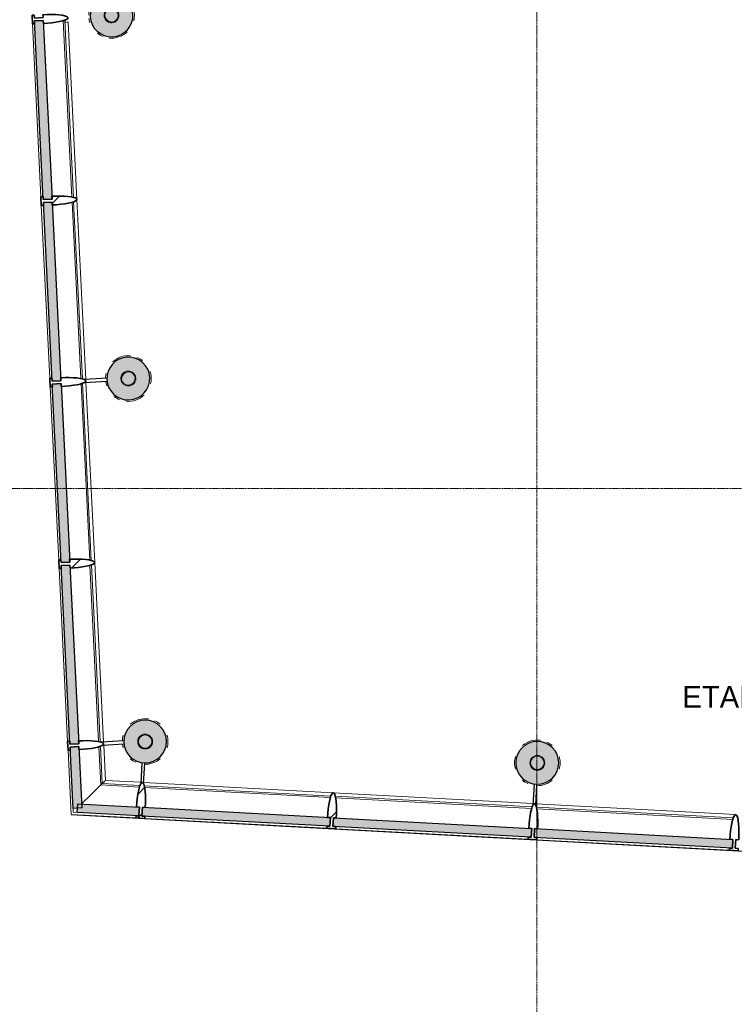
# Model space of a CAD drawing. Header units: millimetres. Extents: x 3625 to 132892, y -52547 to 67182.
# Tile 5 of 256: x 34992 to 39876, y 4802 to 11534. Entities that reach past the tile are written whole.
import ezdxf

# ---------------------------------------------------------------- set-up
doc = ezdxf.new("R2010")
doc.units = ezdxf.units.MM
doc.linetypes.add('stramien', pattern=[22.225, 12.7, -3.175, 3.175, -3.175])
for name, color, linetype, lineweight in [('A-ANNO-IDEN', 2, 'Continuous', 18), ('A-CLNG-SUSP', 5, 'Continuous', 25), ('A-GLAZ', 6, 'Continuous', 18), ('A-GLAZ-CWMG', 3, 'Continuous', 18), ('S-COLS', 6, 'Continuous', 18), ('S-GRID', 1, 'Continuous', 18)]:
    doc.layers.add(name, color=color, linetype=linetype, lineweight=lineweight)
doc.styles.add('Frutiger_4', font='txt', dxfattribs={"height": 149.257426})

# ---------------------------------------------------------------- blocks, each defined once
blk = doc.blocks.new('28_ABT-C_staal_hout kolom RV - gelam_ houten kolom $150-300-150 kwal GL32H-2892880-Plotview plafond begane grond - 1 op 100')
at = {"layer": 'S-COLS', "lineweight": 5}
h = blk.add_hatch(color=256, dxfattribs=at)
h.paths.add_polyline_path([(0, -146.5), (37.9, -141.5), (73.3, -126.9), (103.6, -103.6), (126.9, -73.3), (141.5, -37.9), (146.5, 0), (141.5, 37.9), (126.9, 73.3), (103.6, 103.6), (73.3, 126.9), (37.9, 141.5), (0, 146.5), (-37.9, 141.5), (-73.3, 126.9), (-103.6, 103.6), (-126.9, 73.3), (-141.5, 37.9), (-146.5, 0), (-141.5, -37.9), (-126.9, -73.3), (-103.6, -103.6), (-73.3, -126.9), (-37.9, -141.5)], flags=0)
h.paths.add_polyline_path([(0, -50.8), (-13.1, -49.1), (-25.4, -44), (-35.9, -35.9), (-45.1, -22.8), (-49.2, -11.9), (-50.8, 0), (-47.9, 16), (-44, 25.4), (-32.4, 38.6), (-22.9, 45), (-11.9, 49.2), (0, 50.8), (13.1, 49.1), (25.4, 44), (38.6, 32.4), (45, 22.9), (49.2, 11.9), (50.8, 0), (49.1, -13.1), (44, -25.4), (32.4, -38.6), (22.9, -45), (11.9, -49.2)], flags=0)
h.paths.add_polyline_path([(0, -45.8), (12.4, -44), (24.4, -38.5), (32.4, -32.4), (39.7, -22.8), (44.2, -11.9), (45.8, 0), (44, 12.4), (37.7, 25.4), (32.4, 32.4), (22.9, 39.7), (11.9, 44.2), (0, 45.8), (-13.1, 43.7), (-25.4, 37.7), (-32.4, 32.4), (-39.7, 22.9), (-44.2, 11.9), (-45.8, 0), (-43.7, -13.1), (-39.7, -22.9), (-32.4, -32.4), (-22.9, -39.7), (-11.9, -44.2)], flags=0)
at = {"layer": 'S-COLS', "color": 250, "lineweight": 25}
for start, end in [(0, 180), (180, 0)]:
    blk.add_arc((0, 0), 146.5, start, end, dxfattribs=at)
at = {"layer": 'S-COLS', "color": 130, "lineweight": 5}
for radius, start, end in [(156, 81.81818, 130.90909), (156, 49.09091, 65.45455), (156, 163.63636, 180), (156, 180, 196.36364), (50.8, 0, 180), (50.8, 180, 0), (45.8, 0, 180), (45.8, 180, 0), (156, 360, 16.36364), (156, 343.63636, 360), (156, 229.09091, 245.45455), (156, 269.06765, 310.90909)]:
    blk.add_arc((0, 0), radius, start, end, dxfattribs=at)
blk = doc.blocks.new('28_ABT-C_staal_hout kolom RV - gelam_ houten kolom $150-300-150 kwal GL32H-2892883-Plotview plafond begane grond - 1 op 100')
at = {"layer": 'S-COLS', "lineweight": 5}
h = blk.add_hatch(color=256, dxfattribs=at)
h.paths.add_polyline_path([(0, -146.5), (37.9, -141.5), (73.3, -126.9), (103.6, -103.6), (126.9, -73.3), (141.5, -37.9), (146.5, 0), (141.5, 37.9), (126.9, 73.3), (103.6, 103.6), (73.3, 126.9), (37.9, 141.5), (0, 146.5), (-37.9, 141.5), (-73.3, 126.9), (-103.6, 103.6), (-126.9, 73.3), (-141.5, 37.9), (-146.5, 0), (-141.5, -37.9), (-126.9, -73.3), (-103.6, -103.6), (-73.3, -126.9), (-37.9, -141.5)], flags=0)
h.paths.add_polyline_path([(0, -50.8), (-13.1, -49.1), (-25.4, -44), (-35.9, -35.9), (-45.1, -22.6), (-49.3, -11.6), (-50.8, 0.2), (-47.7, 16.5), (-43.6, 25.9), (-32.5, 38.6), (-21.3, 45.7), (-11.6, 49.3), (0.2, 50.8), (13.1, 49.1), (26.7, 43), (35.9, 35.9), (45.1, 22.6), (49.1, 13.1), (50.8, -0.2), (49.1, -13.1), (44, -25.4), (35.9, -35.9), (22.6, -45.1), (11.6, -49.3)], flags=0)
h.paths.add_polyline_path([(0, -45.8), (13.7, -43.5), (24.4, -38.5), (32.4, -32.4), (39.7, -22.9), (44.2, -11.9), (45.3, 3.5), (43.5, 13.7), (37.5, 25.7), (32.4, 32.4), (22.9, 39.7), (11.9, 44.2), (-0.2, 45.8), (-13.4, 43.6), (-25.7, 37.5), (-32.8, 31.9), (-39.7, 22.9), (-44.2, 11.9), (-45.3, -3.5), (-43.5, -13.7), (-38.7, -24.2), (-32.4, -32.4), (-22.9, -39.7), (-11.9, -44.2)], flags=0)
at = {"layer": 'S-COLS', "color": 250, "lineweight": 25}
for start, end in [(0, 180), (180, 0)]:
    blk.add_arc((0, 0), 146.5, start, end, dxfattribs=at)
at = {"layer": 'S-COLS', "color": 130, "lineweight": 5}
for radius, start, end in [(156, 81.81818, 130.90909), (156, 49.09091, 65.45455), (156, 163.63636, 176.68351), (50.8, 0, 180), (50.8, 180, 0), (45.8, 0, 180), (45.8, 180, 0), (156, 360, 16.36364), (156, 343.63636, 360), (156, 184.13134, 196.36364), (156, 229.09091, 245.45455), (156, 261.81818, 310.90909)]:
    blk.add_arc((0, 0), radius, start, end, dxfattribs=at)
blk = doc.blocks.new('28_ABT-C_staal_hout kolom RV - gelam_ houten kolom $150-300-150 kwal GL32H-2892885-Plotview plafond begane grond - 1 op 100')
at = {"layer": 'S-COLS', "lineweight": 5}
h = blk.add_hatch(color=256, dxfattribs=at)
h.paths.add_polyline_path([(0, -146.5), (37.9, -141.5), (75.9, -124.9), (103.6, -103.6), (126.9, -73.3), (141.5, -37.9), (146.5, 0), (141.5, 37.9), (126.9, 73.3), (103.6, 103.6), (71.6, 127.6), (37.9, 141.5), (0, 146.5), (-37.9, 141.5), (-73.3, 126.9), (-103.6, 103.6), (-126.9, 73.3), (-141.5, 37.9), (-146.5, 0), (-141.5, -37.9), (-126.9, -73.3), (-103.6, -103.6), (-73.3, -126.9), (-37.9, -141.5)], flags=0)
h.paths.add_polyline_path([(0, -50.8), (-13.1, -49.1), (-25.4, -44), (-35.9, -35.9), (-45.1, -22.6), (-49.3, -11.6), (-50.8, 0.2), (-47.7, 16.5), (-43.6, 25.9), (-32.5, 38.6), (-21.3, 45.7), (-11.6, 49.3), (0.2, 50.8), (13.1, 49.1), (26.7, 43), (35.9, 35.9), (45.1, 22.6), (49.1, 13.1), (50.8, -0.2), (49.1, -13.1), (44, -25.4), (35.9, -35.9), (22.6, -45.1), (11.6, -49.3)], flags=0)
h.paths.add_polyline_path([(0, -45.8), (13.7, -43.5), (24.4, -38.5), (32.4, -32.4), (39.7, -22.9), (44.2, -11.9), (45.3, 3.5), (43.5, 13.7), (37.5, 25.7), (32.4, 32.4), (22.9, 39.7), (11.9, 44.2), (-0.2, 45.8), (-13.4, 43.6), (-25.7, 37.5), (-32.8, 31.9), (-39.7, 22.9), (-44.2, 11.9), (-45.3, -3.5), (-43.5, -13.7), (-38.7, -24.2), (-32.4, -32.4), (-22.9, -39.7), (-11.9, -44.2)], flags=0)
at = {"layer": 'S-COLS', "color": 250, "lineweight": 25}
for start, end in [(0, 180), (180, 0)]:
    blk.add_arc((0, 0), 146.5, start, end, dxfattribs=at)
at = {"layer": 'S-COLS', "color": 130, "lineweight": 5}
for radius, start, end in [(156, 81.81818, 130.90909), (156, 49.09091, 65.45455), (156, 163.63636, 176.64001), (50.8, 0, 180), (50.8, 180, 0), (45.8, 0, 180), (45.8, 180, 0), (156, 360, 16.36364), (156, 343.63636, 360), (156, 184.08801, 196.36364), (156, 229.09091, 245.45455), (156, 261.81818, 310.90909)]:
    blk.add_arc((0, 0), radius, start, end, dxfattribs=at)
blk = doc.blocks.new('28_ABT-C_staal_hout kolom RV - gelam_ houten kolom $150-300-150 kwal GL32H-V75-Plotview plafond begane grond - 1 op 100')
at = {"layer": 'S-COLS', "lineweight": 5}
h = blk.add_hatch(color=256, dxfattribs=at)
h.paths.add_polyline_path([(0, -146.5), (37.9, -141.5), (73.3, -126.9), (103.6, -103.6), (126.9, -73.3), (141.5, -37.9), (146.5, 0), (139.8, 42), (126.9, 73.3), (103.6, 103.6), (73.3, 126.9), (35.9, 141.8), (0, 146.5), (-37.9, 141.5), (-73.3, 126.9), (-103.6, 103.6), (-126.9, 73.3), (-141.5, 37.9), (-146.5, 0), (-141.5, -37.9), (-126.9, -73.3), (-103.6, -103.6), (-73.3, -126.9), (-37.9, -141.5)], flags=0)
h.paths.add_polyline_path([(0, -50.8), (-13.1, -49.1), (-25.4, -44), (-35.9, -35.9), (-45, -22.9), (-49.3, -11.3), (-50.8, 0), (-47.9, 16), (-44, 25.4), (-32.4, 38.6), (-22.9, 45), (-11.9, 49.2), (0, 50.8), (13.1, 49.1), (28, 42), (38.6, 32.4), (45, 22.9), (49.2, 11.9), (50.8, 0), (49.1, -13.1), (44, -25.4), (32.4, -38.6), (22.9, -45), (11.9, -49.2)], flags=0)
h.paths.add_polyline_path([(0, -45.8), (12.4, -44), (24.4, -38.5), (32.4, -32.4), (39.7, -22.9), (44.2, -11.9), (45.8, 0), (44, 12.4), (37.7, 25.4), (32.4, 32.4), (22.9, 39.7), (11.9, 44.2), (0, 45.8), (-13.1, 43.7), (-25.4, 37.7), (-32.4, 32.4), (-39.7, 22.9), (-44.2, 11.9), (-45.8, 0), (-43.7, -13.1), (-39.7, -22.9), (-32.4, -32.4), (-22.9, -39.7), (-11.9, -44.2)], flags=0)
at = {"layer": 'S-COLS', "color": 250, "lineweight": 25}
for start, end in [(0, 180), (180, 0)]:
    blk.add_arc((0, 0), 146.5, start, end, dxfattribs=at)
at = {"layer": 'S-COLS', "color": 130, "lineweight": 5}
for radius, start, end in [(156, 81.81818, 130.90909), (156, 49.09091, 65.45455), (156, 163.63636, 178.81379), (50.8, 0, 180), (50.8, 180, 0), (45.8, 0, 180), (45.8, 180, 0), (156, 360, 16.36364), (156, 343.63636, 360), (156, 186.23237, 196.36364), (156, 229.09091, 245.45455), (156, 268.99292, 310.90909)]:
    blk.add_arc((0, 0), radius, start, end, dxfattribs=at)
blk = doc.blocks.new('10844_ABT model nieuw_export 08-11-2012_rvt-1-Plotview plafond begane grond - 1 op 100')
at = {"color": 130, "lineweight": 5, "rotation": 2.647952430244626}
for name, p in [('28_ABT-C_staal_hout kolom RV - gelam_ houten kolom $150-300-150 kwal GL32H-2892883-Plotview plafond begane grond - 1 op 100', (7111, 11563.2)), ('28_ABT-C_staal_hout kolom RV - gelam_ houten kolom $150-300-150 kwal GL32H-2892885-Plotview plafond begane grond - 1 op 100', (7225.8, 9080.2))]:
    blk.add_blockref(name, p, dxfattribs=at)
at = {"color": 130, "lineweight": 5}
for name, p in [('28_ABT-C_staal_hout kolom RV - gelam_ houten kolom $150-300-150 kwal GL32H-V75-Plotview plafond begane grond - 1 op 100', (7340.8, 6598.4)), ('28_ABT-C_staal_hout kolom RV - gelam_ houten kolom $150-300-150 kwal GL32H-2892880-Plotview plafond begane grond - 1 op 100', (10020.8, 6452.4))]:
    blk.add_blockref(name, p, dxfattribs=at)
blk = doc.blocks.new('System Panel - 36_KA_glas 60-6537941-Plotview plafond begane grond - 1 op 100')
at = {"layer": 'A-GLAZ'}
blk.add_hatch(color=256, dxfattribs=at).paths.add_polyline_path([(211.3, -30), (211.3, 30), (-211.3, 30), (-211.3, -30), (204.3, -30)], flags=0)
at = {"layer": 'A-GLAZ', "lineweight": 25}
for p, q in [((-211.3, -30), (-211.3, 30)), ((-211.3, 30), (211.3, 30)), ((211.3, 30), (211.3, -30)), ((211.3, -30), (-211.3, -30))]:
    blk.add_line(p, q, dxfattribs=at)
blk = doc.blocks.new('System Panel - 36_KA_glas 60-4728634-Plotview plafond begane grond - 1 op 100')
at = {"layer": 'A-GLAZ'}
blk.add_hatch(color=256, dxfattribs=at).paths.add_polyline_path([(678.5, -30), (678.5, 30), (-678.5, 30), (-678.5, -30), (636.5, -30)], flags=0)
at = {"layer": 'A-GLAZ', "lineweight": 25}
for p, q in [((-678.5, -30), (-678.5, 30)), ((-678.5, 30), (678.5, 30)), ((678.5, 30), (678.5, -30)), ((678.5, -30), (-678.5, -30))]:
    blk.add_line(p, q, dxfattribs=at)
blk = doc.blocks.new('Rectangular Mullion - 36_KA_houten vliesgevel 170 randprofiel links glas 60-4728640-Plotview plafond begane grond - 1 op 100')
at = {"layer": 'A-GLAZ-CWMG'}
blk.add_line((8626.4, 6248), (9991.3, 6173.7), dxfattribs=at)
blk = doc.blocks.new('System Panel - 36_KA_glas 60-4728802-Plotview plafond begane grond - 1 op 100')
at = {"layer": 'A-GLAZ'}
blk.add_hatch(color=256, dxfattribs=at).paths.add_polyline_path([(643.7, -30), (643.7, 30), (-643.7, 30), (-643.7, -30), (568.2, -30)], flags=0)
at = {"layer": 'A-GLAZ', "lineweight": 25}
for p, q in [((-643.7, -30), (-643.7, 30)), ((-643.7, 30), (643.7, 30)), ((643.7, 30), (643.7, -30)), ((643.7, -30), (-643.7, -30))]:
    blk.add_line(p, q, dxfattribs=at)
blk = doc.blocks.new('Rectangular Mullion - 36_KA_houten vliesgevel 170 randprofiel links glas 60-6537937-Plotview plafond begane grond - 1 op 100')
at = {"layer": 'A-GLAZ-CWMG'}
blk.add_line((7069.1, 6332.7), (7311.2, 6319.5), dxfattribs=at)
blk.add_open_spline([(7049.2, 6312.9), (7049.3, 6313), (7050.2, 6313.9), (7051.7, 6315.5), (7053.9, 6317.6), (7055.9, 6319.6), (7058.6, 6322.3), (7063.1, 6326.8), (7066.8, 6330.4), (7069.1, 6332.7)], degree=3, knots=[-0.1411362, -0.1411362, -0.1411362, -0.1411362, -0.1388889, -0.125, -0.1111111, -0.0972222, -0.0833333, -0.0555556, 0, 0, 0, 0], dxfattribs=at)
blk = doc.blocks.new('Rectangular Mullion - 36_KU_aluminium vleugel glas 60-6537939-Plotview plafond begane grond - 1 op 100')
at = {"layer": 'A-GLAZ-CWMG'}
for p, q in [((7037.4, 6301.2), (7301.5, 6286.8)), ((7304.6, 6296.9), (7047.1, 6310.9)), ((6835.2, 6100.1), (7277.6, 6076)), ((6849.5, 6114.3), (6876.5, 6112.8))]:
    blk.add_line(p, q, dxfattribs=at)
at = {"layer": 'A-GLAZ-CWMG', "flags": 128}
for points in [[(6906.8, 6171.3), (6972.6, 6236.8), (7037.4, 6301.2)], [(7037.4, 6301.2), (7044.4, 6308.2), (7047.1, 6310.9)]]:
    blk.add_lwpolyline(points, dxfattribs=at)
blk = doc.blocks.new('Rectangular Mullion - 36_KU_aluminium vleugel glas 60-4728799-Plotview plafond begane grond - 1 op 100')
at = {"layer": 'A-GLAZ-CWMG'}
for p, q in [((8610.1, 6225.8), (7334.7, 6295.2)), ((7336.7, 6284.9), (8607, 6215.8)), ((7337.5, 6072.7), (8583.1, 6004.9))]:
    blk.add_line(p, q, dxfattribs=at)
blk = doc.blocks.new('Rectangular Mullion - 36_KU_aluminium vleugel glas 60-V9-Plotview plafond begane grond - 1 op 100')
at = {"layer": 'A-GLAZ-CWMG'}
for p, q in [((11360.1, 6076.2), (10015.2, 6149.4)), ((10017.2, 6139.1), (11357, 6066.2)), ((10018, 5926.9), (11333.1, 5855.3))]:
    blk.add_line(p, q, dxfattribs=at)
blk = doc.blocks.new('Rectangular Mullion - 36_KA_houten vliesgevel 170 randprofiel links glas 60-4728800-Plotview plafond begane grond - 1 op 100')
at = {"layer": 'A-GLAZ-CWMG'}
blk.add_line((7331.1, 6318.4), (8626.4, 6248), dxfattribs=at)
blk = doc.blocks.new('Rectangular Mullion - 36_KA_houten vliesgevel 170 randprofiel links glas 60-4728633-Plotview plafond begane grond - 1 op 100')
at = {"layer": 'A-GLAZ-CWMG'}
blk.add_line((10011.3, 6172.6), (11376.4, 6098.3), dxfattribs=at)
blk = doc.blocks.new('System Panel - 36_KA_glas 60-6537945-Plotview plafond begane grond - 1 op 100')
at = {"layer": 'A-GLAZ'}
blk.add_hatch(color=256, dxfattribs=at).paths.add_polyline_path([(-209.8, 30), (-209.8, -30), (209.8, -30), (209.8, 30), (-132.2, 30)], flags=0)
at = {"layer": 'A-GLAZ', "lineweight": 25}
for p, q in [((-209.8, -30), (-209.8, 30)), ((-209.8, 30), (209.8, 30)), ((209.8, 30), (209.8, -30)), ((209.8, -30), (-209.8, -30))]:
    blk.add_line(p, q, dxfattribs=at)
blk = doc.blocks.new('System Panel - 36_KA_glas 60-4728081-Plotview plafond begane grond - 1 op 100')
at = {"layer": 'A-GLAZ'}
blk.add_hatch(color=256, dxfattribs=at).paths.add_polyline_path([(-611.4, 30), (-611.4, -30), (611.4, -30), (611.4, 30), (-504.1, 30)], flags=0)
at = {"layer": 'A-GLAZ', "lineweight": 25}
for p, q in [((-611.4, -30), (-611.4, 30)), ((-611.4, 30), (611.4, 30)), ((611.4, 30), (611.4, -30)), ((611.4, -30), (-611.4, -30))]:
    blk.add_line(p, q, dxfattribs=at)
blk = doc.blocks.new('Rectangular Mullion - 36_KA_houten vliesgevel 170 randprofiel links glas 60-4727908-Plotview plafond begane grond - 1 op 100')
at = {"layer": 'A-GLAZ-CWMG'}
blk.add_line((6996.1, 7822.6), (6935.7, 9053.9), dxfattribs=at)
blk = doc.blocks.new('Rectangular Mullion - 36_KU_aluminium vleugel glas 60-6537940-Plotview plafond begane grond - 1 op 100')
at = {"layer": 'A-GLAZ-CWMG'}
for p, q in [((6835.2, 6100.1), (6813.6, 6539.6)), ((7037.4, 6301.2), (7024.6, 6562.4)), ((7047.1, 6310.9), (7034.7, 6565.4)), ((6849.5, 6114.3), (6848.2, 6141.3))]:
    blk.add_line(p, q, dxfattribs=at)
at = {"layer": 'A-GLAZ-CWMG', "flags": 128}
for points in [[(7037.4, 6301.2), (6972.6, 6236.8), (6906.8, 6171.3)], [(7047.1, 6310.9), (7044.4, 6308.2), (7037.4, 6301.2)]]:
    blk.add_lwpolyline(points, dxfattribs=at)
blk = doc.blocks.new('Rectangular Mullion - 36_KU_aluminium vleugel glas 60-4727911-Plotview plafond begane grond - 1 op 100')
at = {"layer": 'A-GLAZ-CWMG'}
for p, q in [((6689.1, 9081.8), (6631.2, 10263.2)), ((6901.3, 9079.8), (6842.2, 10285.9)), ((6911.6, 9077.8), (6852.2, 10289))]:
    blk.add_line(p, q, dxfattribs=at)
blk = doc.blocks.new('System Panel - 36_KA_glas 60-4728363-Plotview plafond begane grond - 1 op 100')
at = {"layer": 'A-GLAZ'}
blk.add_hatch(color=256, dxfattribs=at).paths.add_polyline_path([(-611.3, 30), (-611.3, -30), (611.3, -30), (611.3, 30), (-551.2, 30)], flags=0)
at = {"layer": 'A-GLAZ', "lineweight": 25}
for p, q in [((-611.3, -30), (-611.3, 30)), ((-611.3, 30), (611.3, 30)), ((611.3, 30), (611.3, -30)), ((611.3, -30), (-611.3, -30))]:
    blk.add_line(p, q, dxfattribs=at)
blk = doc.blocks.new('Rectangular Mullion - 36_KA_houten vliesgevel 170 randprofiel links glas 60-6537938-Plotview plafond begane grond - 1 op 100')
at = {"layer": 'A-GLAZ-CWMG'}
blk.add_line((7069.1, 6332.7), (7057.3, 6573.8), dxfattribs=at)
blk.add_open_spline([(7049, 6312.7), (7048.7, 6312.5), (7048.2, 6311.9), (7047.6, 6311.3), (7047.3, 6311)], degree=3, knots=[-0.85714286, -0.85714286, -0.85714286, -0.85714286, -0.85267857, -0.84595578, -0.84595578, -0.84595578, -0.84595578], dxfattribs=at)
blk = doc.blocks.new('Rectangular Mullion - 36_KU_aluminium vleugel glas 60-4728359-Plotview plafond begane grond - 1 op 100')
at = {"layer": 'A-GLAZ-CWMG'}
for p, q in [((6810.7, 6599.6), (6752.8, 7780.7)), ((7022.9, 6597.6), (6963.8, 7803.4)), ((7033.2, 6595.5), (6973.9, 7806.5))]:
    blk.add_line(p, q, dxfattribs=at)
blk = doc.blocks.new('System Panel - 36_KA_glas 60-4728083-Plotview plafond begane grond - 1 op 100')
at = {"layer": 'A-GLAZ'}
blk.add_hatch(color=256, dxfattribs=at).paths.add_polyline_path([(-611.4, 30), (-611.4, -30), (611.4, -30), (611.4, 30), (-58.5, 30)], flags=0)
at = {"layer": 'A-GLAZ', "lineweight": 25}
for p, q in [((-611.4, -30), (-611.4, 30)), ((-611.4, 30), (611.4, 30)), ((611.4, 30), (611.4, -30)), ((611.4, -30), (-611.4, -30))]:
    blk.add_line(p, q, dxfattribs=at)
blk = doc.blocks.new('Rectangular Mullion - 36_KA_houten vliesgevel 170 randprofiel links glas 60-V23-Plotview plafond begane grond - 1 op 100')
at = {"layer": 'A-GLAZ-CWMG'}
blk.add_line((6934.7, 9073.9), (6874.4, 10305.1), dxfattribs=at)
blk = doc.blocks.new('Rectangular Mullion - 36_KU_aluminium vleugel glas 60-V24-Plotview plafond begane grond - 1 op 100')
at = {"layer": 'A-GLAZ-CWMG'}
for p, q in [((6840.4, 10321.1), (6781.3, 11527.1)), ((6850.8, 10319), (6791.4, 11530.2)), ((6628.2, 10323.1), (6570.4, 11504.4))]:
    blk.add_line(p, q, dxfattribs=at)
blk = doc.blocks.new('System Panel - 36_KA_glas 60-4728138-Plotview plafond begane grond - 1 op 100')
at = {"layer": 'A-GLAZ'}
blk.add_hatch(color=256, dxfattribs=at).paths.add_polyline_path([(-611.4, 30), (-611.4, -30), (611.4, -30), (611.4, 30), (-527.6, 30)], flags=0)
at = {"layer": 'A-GLAZ', "lineweight": 25}
for p, q in [((-611.4, -30), (-611.4, 30)), ((-611.4, 30), (611.4, 30)), ((611.4, 30), (611.4, -30)), ((611.4, -30), (-611.4, -30))]:
    blk.add_line(p, q, dxfattribs=at)
blk = doc.blocks.new('Rectangular Mullion - 36_KA_houten vliesgevel 170 randprofiel links glas 60-4728360-Plotview plafond begane grond - 1 op 100')
at = {"layer": 'A-GLAZ-CWMG'}
blk.add_line((7056.3, 6593.8), (6996.1, 7822.6), dxfattribs=at)
blk = doc.blocks.new('Rectangular Mullion - 36_KU_aluminium vleugel glas 60-V25-Plotview plafond begane grond - 1 op 100')
at = {"layer": 'A-GLAZ-CWMG'}
for p, q in [((6749.9, 7840.6), (6692, 9021.9)), ((6962.1, 7838.6), (6903, 9044.7)), ((6972.4, 7836.5), (6913, 9047.7))]:
    blk.add_line(p, q, dxfattribs=at)
blk = doc.blocks.new('Rectangular Mullion - 36_KA_houten vliesgevel 170 verticaal glas 60-V27-Plotview plafond begane grond - 1 op 100')
at = {"layer": 'A-GLAZ-CWMG', "lineweight": 35}
for p, q in [((-30, 30), (-10, 30)), ((-10, 30), (-10, -30)), ((10, 30), (30, 30)), ((10, -30), (10, 30)), ((-10, -30), (-30, -30)), ((-30, -30), (-30, -45)), ((-30, -45), (30, -45)), ((30, -30), (10, -30)), ((30, -45), (30, -30))]:
    blk.add_line(p, q, dxfattribs=at)
at = {"layer": 'A-GLAZ-CWMG', "lineweight": 35, "flags": 128}
blk.add_lwpolyline([(30, 30), (29.5, 59.5), (28.2, 88.1), (26, 115), (23, 139.3), (19.3, 160.2), (15, 177.2), (10.3, 189.7), (5.2, 197.4), (0, 200), (-5.2, 197.4), (-10.3, 189.7), (-15, 177.2), (-19.3, 160.2), (-23, 139.3), (-26, 115), (-28.2, 88.1), (-29.5, 59.5), (-30, 30)], dxfattribs=at)
blk = doc.blocks.new('Rectangular Mullion - 36_KA_houten vliesgevel 170 verticaal glas 60-V28-Plotview plafond begane grond - 1 op 100')
at = {"layer": 'A-GLAZ-CWMG', "lineweight": 35}
for p, q in [((-30, 30), (-10, 30)), ((-10, 30), (-10, -30)), ((10, 30), (30, 30)), ((10, -30), (10, 30)), ((-10, -30), (-30, -30)), ((-30, -30), (-30, -45)), ((-30, -45), (30, -45)), ((30, -30), (10, -30)), ((30, -45), (30, -30))]:
    blk.add_line(p, q, dxfattribs=at)
at = {"layer": 'A-GLAZ-CWMG', "lineweight": 35, "flags": 128}
blk.add_lwpolyline([(30, 30), (29.5, 59.5), (28.2, 88.1), (26, 115), (23, 139.3), (19.3, 160.2), (15, 177.2), (10.3, 189.7), (5.2, 197.4), (0, 200), (-5.2, 197.4), (-10.3, 189.7), (-15, 177.2), (-19.3, 160.2), (-23, 139.3), (-26, 115), (-28.2, 88.1), (-29.5, 59.5), (-30, 30)], dxfattribs=at)
blk = doc.blocks.new('Rectangular Mullion - 36_KA_houten vliesgevel 170 verticaal glas 60-V29-Plotview plafond begane grond - 1 op 100')
at = {"layer": 'A-GLAZ-CWMG'}
h = blk.add_hatch(dxfattribs=at)
h.set_pattern_fill('FP_15', color=256, style=0, pattern_type=2)
h.set_pattern_definition([(47.805, (21037.76, -7170.5), (-470.448, 426.502), []), (47.805, (21030, -7011.96), (-43.947, 896.95), []), (47.805, (21045.5, -7329.1), (-43.947, 896.95), [])])
h.paths.add_polyline_path([(-30, -45), (-30, -30), (-10, -30), (-10, 30), (-30, 30), (-28.2, 88.1), (-23, 139.3), (-19.3, 160.2), (-11.9, 185.5), (-10.3, 189.7), (-5.2, 197.4), (0, 200), (5.2, 197.4), (11.4, 186.7), (15, 177.2), (19.3, 160.2), (23, 139.3), (28.2, 88.1), (30, 30), (10, 30), (10, -30), (30, -30), (30, -45)], flags=0)
at = {"layer": 'A-GLAZ-CWMG', "lineweight": 35}
for p, q in [((-30, 30), (-10, 30)), ((-10, 30), (-10, -30)), ((10, 30), (30, 30)), ((10, -30), (10, 30)), ((-10, -30), (-30, -30)), ((-30, -30), (-30, -45)), ((-30, -45), (30, -45)), ((30, -30), (10, -30)), ((30, -45), (30, -30))]:
    blk.add_line(p, q, dxfattribs=at)
at = {"layer": 'A-GLAZ-CWMG', "lineweight": 35, "flags": 128}
blk.add_lwpolyline([(30, 30), (29.5, 59.5), (28.2, 88.1), (26, 115), (23, 139.3), (19.3, 160.2), (15, 177.2), (10.3, 189.7), (5.2, 197.4), (0, 200), (-5.2, 197.4), (-10.3, 189.7), (-15, 177.2), (-19.3, 160.2), (-23, 139.3), (-26, 115), (-28.2, 88.1), (-29.5, 59.5), (-30, 30)], dxfattribs=at)
blk = doc.blocks.new('Rectangular Mullion - 36_KA_houten vliesgevel 170 verticaal glas 60-V30-Plotview plafond begane grond - 1 op 100')
at = {"layer": 'A-GLAZ-CWMG'}
h = blk.add_hatch(dxfattribs=at)
h.set_pattern_fill('FP_16', color=256, style=0, pattern_type=2)
h.set_pattern_definition([(47.805, (18552.3, -7170.5), (-470.448, 426.502), []), (47.805, (18544.55, -7011.96), (-43.947, 896.95), []), (47.805, (18560.1, -7329.1), (-43.947, 896.95), [])])
h.paths.add_polyline_path([(-30, -45), (-30, -30), (-10, -30), (-10, 30), (-30, 30), (-28.2, 88.1), (-23, 139.3), (-19.3, 160.2), (-15, 177.2), (-10.3, 189.7), (-5.2, 197.4), (0, 200), (5.2, 197.4), (10.3, 189.7), (15, 177.2), (19.3, 160.2), (23, 139.3), (28.2, 88.1), (30, 30), (10, 30), (10, -30), (30, -30), (30, -45)], flags=0)
at = {"layer": 'A-GLAZ-CWMG', "lineweight": 35}
for p, q in [((-30, 30), (-10, 30)), ((-10, 30), (-10, -30)), ((10, 30), (30, 30)), ((10, -30), (10, 30)), ((-10, -30), (-30, -30)), ((-30, -30), (-30, -45)), ((-30, -45), (30, -45)), ((30, -30), (10, -30)), ((30, -45), (30, -30))]:
    blk.add_line(p, q, dxfattribs=at)
at = {"layer": 'A-GLAZ-CWMG', "lineweight": 35, "flags": 128}
blk.add_lwpolyline([(30, 30), (29.5, 59.5), (28.2, 88.1), (26, 115), (23, 139.3), (19.3, 160.2), (15, 177.2), (10.3, 189.7), (5.2, 197.4), (0, 200), (-5.2, 197.4), (-10.3, 189.7), (-15, 177.2), (-19.3, 160.2), (-23, 139.3), (-26, 115), (-28.2, 88.1), (-29.5, 59.5), (-30, 30)], dxfattribs=at)
blk = doc.blocks.new('Rectangular Mullion - 36_KA_houten vliesgevel 170 verticaal glas 60-V33-Plotview plafond begane grond - 1 op 100')
at = {"layer": 'A-GLAZ-CWMG', "lineweight": 35}
for p, q in [((30, 45), (-30, 45)), ((-30, 45), (-30, 30)), ((-30, 30), (-10, 30)), ((-10, 30), (-10, -30)), ((10, -30), (10, 30)), ((10, 30), (30, 30)), ((30, 30), (30, 45)), ((-10, -30), (-30, -30)), ((30, -30), (10, -30))]:
    blk.add_line(p, q, dxfattribs=at)
at = {"layer": 'A-GLAZ-CWMG', "lineweight": 35, "flags": 128}
blk.add_lwpolyline([(-30, -30), (-29.5, -59.5), (-28.2, -88.1), (-26, -115), (-23, -139.3), (-19.3, -160.2), (-15, -177.2), (-10.3, -189.7), (-5.2, -197.4), (0, -200), (5.2, -197.4), (10.3, -189.7), (15, -177.2), (19.3, -160.2), (23, -139.3), (26, -115), (28.2, -88.1), (29.5, -59.5), (30, -30)], dxfattribs=at)
blk = doc.blocks.new('Rectangular Mullion - 36_KA_houten vliesgevel 170 verticaal glas 60-V41-Plotview plafond begane grond - 1 op 100')
at = {"layer": 'A-GLAZ-CWMG'}
h = blk.add_hatch(dxfattribs=at)
h.set_pattern_fill('FP_24', color=256, style=0, pattern_type=2)
h.set_pattern_definition([(311.885, (21541.9, 6507.4), (472.749, 423.95), []), (311.885, (21700.4, 6498.8), (896.699, -48.799), []), (311.885, (21383.4, 6516.06), (896.699, -48.799), [])])
h.paths.add_polyline_path([(30, 45), (30, 30), (10, 30), (10, -30), (30, -30), (28.2, -88.1), (23, -139.3), (19.3, -160.2), (15, -177.2), (10.3, -189.7), (5.2, -197.4), (0, -200), (-5.2, -197.4), (-10.3, -189.7), (-15, -177.2), (-19.3, -160.2), (-25.2, -121.4), (-28.2, -88.1), (-30, -30), (-10, -30), (-10, 30), (-30, 30), (-30, 45), (-16.1, 45)], flags=0)
at = {"layer": 'A-GLAZ-CWMG', "lineweight": 35}
for p, q in [((30, 45), (-30, 45)), ((-30, 45), (-30, 30)), ((-30, 30), (-10, 30)), ((-10, 30), (-10, -30)), ((10, -30), (10, 30)), ((10, 30), (30, 30)), ((30, 30), (30, 45)), ((-10, -30), (-30, -30)), ((30, -30), (10, -30))]:
    blk.add_line(p, q, dxfattribs=at)
at = {"layer": 'A-GLAZ-CWMG', "lineweight": 35, "flags": 128}
blk.add_lwpolyline([(-30, -30), (-29.5, -59.5), (-28.2, -88.1), (-26, -115), (-23, -139.3), (-19.3, -160.2), (-15, -177.2), (-10.3, -189.7), (-5.2, -197.4), (0, -200), (5.2, -197.4), (10.3, -189.7), (15, -177.2), (19.3, -160.2), (23, -139.3), (26, -115), (28.2, -88.1), (29.5, -59.5), (30, -30)], dxfattribs=at)
blk = doc.blocks.new('Rectangular Mullion - 36_KA_houten vliesgevel 170 verticaal glas 60-V42-Plotview plafond begane grond - 1 op 100')
at = {"layer": 'A-GLAZ-CWMG'}
h = blk.add_hatch(dxfattribs=at)
h.set_pattern_fill('FP_25', color=256, style=0, pattern_type=2)
h.set_pattern_definition([(311.885, (20234.46, 6507.4), (472.749, 423.95), []), (311.885, (20393, 6498.8), (896.699, -48.799), []), (311.885, (20075.94, 6516.06), (896.699, -48.799), [])])
h.paths.add_polyline_path([(30, 45), (30, 30), (10, 30), (10, -30), (30, -30), (28.2, -88.1), (23, -139.3), (16.4, -171.7), (15, -177.2), (10.3, -189.7), (5.2, -197.4), (0, -200), (-5.2, -197.4), (-10.3, -189.7), (-16.9, -169.9), (-19.3, -160.2), (-23, -139.3), (-28.2, -88.1), (-30, -30), (-10, -30), (-10, 30), (-30, 30), (-30, 45)], flags=0)
at = {"layer": 'A-GLAZ-CWMG', "lineweight": 35}
for p, q in [((30, 45), (-30, 45)), ((-30, 45), (-30, 30)), ((-30, 30), (-10, 30)), ((-10, 30), (-10, -30)), ((10, -30), (10, 30)), ((10, 30), (30, 30)), ((30, 30), (30, 45)), ((-10, -30), (-30, -30)), ((30, -30), (10, -30))]:
    blk.add_line(p, q, dxfattribs=at)
at = {"layer": 'A-GLAZ-CWMG', "lineweight": 35, "flags": 128}
blk.add_lwpolyline([(-30, -30), (-29.5, -59.5), (-28.2, -88.1), (-26, -115), (-23, -139.3), (-19.3, -160.2), (-15, -177.2), (-10.3, -189.7), (-5.2, -197.4), (0, -200), (5.2, -197.4), (10.3, -189.7), (15, -177.2), (19.3, -160.2), (23, -139.3), (26, -115), (28.2, -88.1), (29.5, -59.5), (30, -30)], dxfattribs=at)
blk = doc.blocks.new('Rectangular Mullion - 36_KA_houten vliesgevel 170 verticaal glas 60-V43-Plotview plafond begane grond - 1 op 100')
at = {"layer": 'A-GLAZ-CWMG'}
h = blk.add_hatch(dxfattribs=at)
h.set_pattern_fill('FP_26', color=256, style=0, pattern_type=2)
h.set_pattern_definition([(311.885, (17480.4, 6507.4), (472.749, 423.95), []), (311.885, (17638.9, 6498.8), (896.699, -48.799), []), (311.885, (17321.9, 6516.06), (896.699, -48.799), [])])
h.paths.add_polyline_path([(30, 45), (30, 30), (10, 30), (10, -30), (30, -30), (28.2, -88.1), (23, -139.3), (19.3, -160.2), (15, -177.2), (10.3, -189.7), (5.2, -197.4), (0, -200), (-5.2, -197.4), (-10.3, -189.7), (-15, -177.2), (-19.3, -160.2), (-23, -139.3), (-28.2, -88.1), (-30, -30), (-10, -30), (-10, 30), (-30, 30), (-30, 45)], flags=0)
at = {"layer": 'A-GLAZ-CWMG', "lineweight": 35}
for p, q in [((30, 45), (-30, 45)), ((-30, 45), (-30, 30)), ((-30, 30), (-10, 30)), ((-10, 30), (-10, -30)), ((10, -30), (10, 30)), ((10, 30), (30, 30)), ((30, 30), (30, 45)), ((-10, -30), (-30, -30)), ((30, -30), (10, -30))]:
    blk.add_line(p, q, dxfattribs=at)
at = {"layer": 'A-GLAZ-CWMG', "lineweight": 35, "flags": 128}
blk.add_lwpolyline([(-30, -30), (-29.5, -59.5), (-28.2, -88.1), (-26, -115), (-23, -139.3), (-19.3, -160.2), (-15, -177.2), (-10.3, -189.7), (-5.2, -197.4), (0, -200), (5.2, -197.4), (10.3, -189.7), (15, -177.2), (19.3, -160.2), (23, -139.3), (26, -115), (28.2, -88.1), (29.5, -59.5), (30, -30)], dxfattribs=at)
blk = doc.blocks.new('36_KU_consoles_groep - Type-952655-Plotview plafond begane grond - 1 op 100')
at = {"layer": 'A-GLAZ', "lineweight": 25}
for p, q in [((-10, 282.9), (-10, 138.2)), ((10, 139.1), (10, 291))]:
    blk.add_line(p, q, dxfattribs=at)
blk = doc.blocks.new('36_KU_consoles_groep - Type-V51-Plotview plafond begane grond - 1 op 100')
at = {"layer": 'A-GLAZ', "lineweight": 25}
for p, q in [((-10, 284.3), (-10, 143)), ((10, 142.3), (10, 284.6))]:
    blk.add_line(p, q, dxfattribs=at)
blk = doc.blocks.new('36_KU_consoles_groep - Type-V61-Plotview plafond begane grond - 1 op 100')
at = {"layer": 'A-GLAZ', "lineweight": 25}
for p, q in [((-10, 283.6), (-10, 141.7)), ((10, 141), (10, 282.9))]:
    blk.add_line(p, q, dxfattribs=at)
blk = doc.blocks.new('36_KU_consoles_groep - Type-V63-Plotview plafond begane grond - 1 op 100')
at = {"layer": 'A-GLAZ', "lineweight": 25}
for p, q in [((-10, 293), (-10, 138.5)), ((10, 138.4), (10, 292.5))]:
    blk.add_line(p, q, dxfattribs=at)
blk = doc.blocks.new('Rectangular Mullion - 36_KA_houten vliesgevel 170 randprofiel links glas 60-4728080-Plotview plafond begane grond - 1 op 100')
at = {"layer": 'A-GLAZ-CWMG'}
blk.add_line((6874.4, 10305.1), (6815.1, 11516.4), dxfattribs=at)
at = {"layer": 'A-GLAZ-CWMG', "flags": 128}
blk.add_lwpolyline([(6815.1, 11516.4), (6813, 11516.3), (6806.8, 11516), (6796.6, 11515.5), (6792.4, 11515.3)], dxfattribs=at)
blk = doc.blocks.new('Rectangular Mullion - 36_KA_houten vliesgevel 170 verticaal glas 60-V104-Plotview plafond begane grond - 1 op 100')
at = {"layer": 'A-GLAZ-CWMG', "lineweight": 35}
for p, q in [((-30, 30), (-10, 30)), ((-10, 30), (-10, -30)), ((10, 30), (30, 30)), ((10, -30), (10, 30)), ((-10, -30), (-30, -30)), ((-30, -30), (-30, -45)), ((-30, -45), (30, -45)), ((30, -30), (10, -30)), ((30, -45), (30, -30))]:
    blk.add_line(p, q, dxfattribs=at)
at = {"layer": 'A-GLAZ-CWMG', "lineweight": 35, "flags": 128}
blk.add_lwpolyline([(30, 30), (29.5, 59.5), (28.2, 88.1), (26, 115), (23, 139.3), (19.3, 160.2), (15, 177.2), (10.3, 189.7), (5.2, 197.4), (0, 200), (-5.2, 197.4), (-10.3, 189.7), (-15, 177.2), (-19.3, 160.2), (-23, 139.3), (-26, 115), (-28.2, 88.1), (-29.5, 59.5), (-30, 30)], dxfattribs=at)

msp = doc.modelspace()

# ---------------------------------------------------------------- linework, layer by layer
at = {"layer": 'A-CLNG-SUSP'}
for p, q in [((35303.7, 11515.4), (35303, 11531.4)), ((35343.8, 6099.8), (44266.9, 5614.3))]:
    msp.add_line(p, q, dxfattribs=at)
at = {"layer": 'S-GRID', "linetype": 'stramien'}
for p, q in [((38525.2, 41627.6), (38525.2, -3246.7)), ((27284.7, 8328.2), (93295.2, 8328.2))]:
    msp.add_line(p, q, dxfattribs=at)

# ---------------------------------------------------------------- block references
at = {"color": 250, "lineweight": 5}
msp.add_blockref('10844_ABT model nieuw_export 08-11-2012_rvt-1-Plotview plafond begane grond - 1 op 100', (28508.6, 0), dxfattribs=at)
at = {"layer": 'A-GLAZ'}
for name, p, rotation in [('System Panel - 36_KA_glas 60-4728083-Plotview plafond begane grond - 1 op 100', (35152.9, 10915.9), 92.80517924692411), ('System Panel - 36_KA_glas 60-4728081-Plotview plafond begane grond - 1 op 100', (35213.7, 9674.7), 92.80517924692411), ('System Panel - 36_KA_glas 60-4728138-Plotview plafond begane grond - 1 op 100', (35274.5, 8433.5), 92.80517924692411), ('System Panel - 36_KA_glas 60-4728363-Plotview plafond begane grond - 1 op 100', (35335.3, 7192.3), 92.80517924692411), ('System Panel - 36_KA_glas 60-6537945-Plotview plafond begane grond - 1 op 100', (35376.5, 6352.3), 92.80517924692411), ('System Panel - 36_KA_glas 60-6537941-Plotview plafond begane grond - 1 op 100', (35597.7, 6131.3), 356.885355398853), ('System Panel - 36_KA_glas 60-4728802-Plotview plafond begane grond - 1 op 100', (36471.4, 6083.8), 356.885355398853), ('System Panel - 36_KA_glas 60-4728634-Plotview plafond begane grond - 1 op 100', (37811.7, 6010.8), 356.885355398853), ('System Panel - 36_KA_glas 60-4728634-Plotview plafond begane grond - 1 op 100', (39186.7, 5936), 356.885355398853)]:
    msp.add_blockref(name, p, dxfattribs=dict(at, rotation=rotation))
at = {"layer": 'A-GLAZ', "lineweight": 25}
for name, p, rotation in [('36_KU_consoles_groep - Type-V63-Plotview plafond begane grond - 1 op 100', (35726.3, 9080.9), 93.43922245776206), ('36_KU_consoles_groep - Type-952655-Plotview plafond begane grond - 1 op 100', (35841.1, 6600.4), 93.43922245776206), ('36_KU_consoles_groep - Type-V61-Plotview plafond begane grond - 1 op 100', (35844.8, 6591.9), 176.8438647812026), ('36_KU_consoles_groep - Type-V51-Plotview plafond begane grond - 1 op 100', (38525.1, 6447.3), 176.8438647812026)]:
    msp.add_blockref(name, p, dxfattribs=dict(at, rotation=rotation))
at = {"layer": 'A-GLAZ-CWMG', "extrusion": (0, 0, -1)}
for name, p, rotation in [('Rectangular Mullion - 36_KA_houten vliesgevel 170 verticaal glas 60-V104-Plotview plafond begane grond - 1 op 100', (-35122.5, 11536.5), 87.19482075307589), ('Rectangular Mullion - 36_KA_houten vliesgevel 170 verticaal glas 60-V30-Plotview plafond begane grond - 1 op 100', (-35183.3, 10295.3), 87.19482075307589), ('Rectangular Mullion - 36_KA_houten vliesgevel 170 verticaal glas 60-V27-Plotview plafond begane grond - 1 op 100', (-35244.1, 9054.1), 87.19482075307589), ('Rectangular Mullion - 36_KA_houten vliesgevel 170 verticaal glas 60-V29-Plotview plafond begane grond - 1 op 100', (-35304.9, 7812.9), 87.19482075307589), ('Rectangular Mullion - 36_KA_houten vliesgevel 170 verticaal glas 60-V28-Plotview plafond begane grond - 1 op 100', (-35365.8, 6571.8), 87.19482075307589), ('Rectangular Mullion - 36_KA_houten vliesgevel 170 verticaal glas 60-V41-Plotview plafond begane grond - 1 op 100', (-35818.7, 6119.3), 183.114644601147), ('Rectangular Mullion - 36_KA_houten vliesgevel 170 verticaal glas 60-V42-Plotview plafond begane grond - 1 op 100', (-37124.2, 6048.2), 183.114644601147), ('Rectangular Mullion - 36_KA_houten vliesgevel 170 verticaal glas 60-V33-Plotview plafond begane grond - 1 op 100', (-38499.2, 5973.4), 183.114644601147), ('Rectangular Mullion - 36_KA_houten vliesgevel 170 verticaal glas 60-V43-Plotview plafond begane grond - 1 op 100', (-39874.2, 5898.6), 183.114644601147)]:
    msp.add_blockref(name, p, dxfattribs=dict(at, rotation=rotation))
at = {"layer": 'A-GLAZ-CWMG'}
for name, p in [('Rectangular Mullion - 36_KU_aluminium vleugel glas 60-V24-Plotview plafond begane grond - 1 op 100', (28508.6, 0)), ('Rectangular Mullion - 36_KA_houten vliesgevel 170 randprofiel links glas 60-4728080-Plotview plafond begane grond - 1 op 100', (28508.6, 0)), ('Rectangular Mullion - 36_KA_houten vliesgevel 170 randprofiel links glas 60-V23-Plotview plafond begane grond - 1 op 100', (28508.6, 0)), ('Rectangular Mullion - 36_KU_aluminium vleugel glas 60-4727911-Plotview plafond begane grond - 1 op 100', (28508.6, 0)), ('Rectangular Mullion - 36_KU_aluminium vleugel glas 60-V25-Plotview plafond begane grond - 1 op 100', (28508.6, 0)), ('Rectangular Mullion - 36_KA_houten vliesgevel 170 randprofiel links glas 60-4727908-Plotview plafond begane grond - 1 op 100', (28508.6, 0)), ('Rectangular Mullion - 36_KA_houten vliesgevel 170 randprofiel links glas 60-4728360-Plotview plafond begane grond - 1 op 100', (28508.6, 0)), ('Rectangular Mullion - 36_KU_aluminium vleugel glas 60-4728359-Plotview plafond begane grond - 1 op 100', (28508.6, 0)), ('Rectangular Mullion - 36_KU_aluminium vleugel glas 60-6537940-Plotview plafond begane grond - 1 op 100', (28508.6, 0)), ('Rectangular Mullion - 36_KA_houten vliesgevel 170 randprofiel links glas 60-6537938-Plotview plafond begane grond - 1 op 100', (28508.6, 0)), ('Rectangular Mullion - 36_KA_houten vliesgevel 170 randprofiel links glas 60-6537937-Plotview plafond begane grond - 1 op 100', (28508.6, 0)), ('Rectangular Mullion - 36_KU_aluminium vleugel glas 60-6537939-Plotview plafond begane grond - 1 op 100', (28508.6, 0)), ('Rectangular Mullion - 36_KA_houten vliesgevel 170 randprofiel links glas 60-4728800-Plotview plafond begane grond - 1 op 100', (28508.6, 0)), ('Rectangular Mullion - 36_KU_aluminium vleugel glas 60-4728799-Plotview plafond begane grond - 1 op 100', (28508.6, 0)), ('Rectangular Mullion - 36_KA_houten vliesgevel 170 randprofiel links glas 60-4728640-Plotview plafond begane grond - 1 op 100', (28508.6, 0)), ('Rectangular Mullion - 36_KU_aluminium vleugel glas 60-V9-Plotview plafond begane grond - 1 op 100', (27133.6, 74.8)), ('Rectangular Mullion - 36_KA_houten vliesgevel 170 randprofiel links glas 60-4728633-Plotview plafond begane grond - 1 op 100', (28508.6, 0)), ('Rectangular Mullion - 36_KU_aluminium vleugel glas 60-V9-Plotview plafond begane grond - 1 op 100', (28508.6, 0))]:
    msp.add_blockref(name, p, dxfattribs=at)

# ---------------------------------------------------------------- texts
at = {"layer": 'A-ANNO-IDEN', "insert": (39520.8, 6978.1), "char_height": 149.257, "width": 2191.2, "attachment_point": 1, "line_spacing_factor": 1.017696, "style": 'Frutiger_4'}
msp.add_mtext('ETAP K8 nooduitje', dxfattribs=at)

doc.saveas('drawing.dxf')
